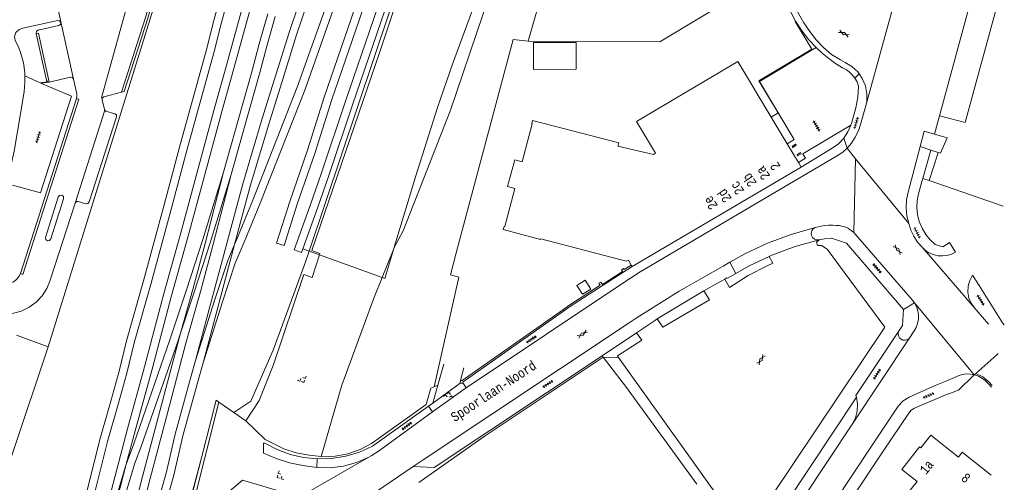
# Model space of a CAD drawing. Header units: metres. Extents: x 196790 to 198335, y 354523 to 356036.
# Tile 103 of 105: x 197305 to 197493, y 355702 to 355790. Entities that reach past the tile are written whole.
import ezdxf

# ---------------------------------------------------------------- set-up
doc = ezdxf.new("R2010")
doc.units = ezdxf.units.M
doc.linetypes.add('DGN Style 2', pattern=[186.027128, 111.616277, -74.410851])
doc.linetypes.add('DGN Style 3', pattern=[260.437979, 186.027128, -74.410851])
for name, color, linetype, lineweight in [('bij- of bedrijfsgebouw', 252, 'Continuous', 18), ('functiescheiding', 252, 'Continuous', 18), ('heg of haag', 252, 'Continuous', 18), ('hoofdgebouw', 252, 'Continuous', 18), ('huisnummer BAG', 252, 'Continuous', 18), ('kant asfaltverharding', 252, 'Continuous', 18), ('kant keiverharding', 252, 'Continuous', 18), ('kant klinkerverharding', 252, 'Continuous', 18), ('kant muur (extern)', 252, 'Continuous', 18), ('kant tegelverharding', 252, 'Continuous', 18), ('molgoot', 252, 'DGN Style 3', 18), ('raster', 252, 'Continuous', 18), ('spoorrail', 252, 'Continuous', 18), ('straatnaam', 252, 'Continuous', 18), ('T22_berm', 252, 'DGN Style 2', 18), ('uitzonderingspand', 252, 'Continuous', 18), ('verh asfaltsymbool', 2, 'Continuous', 0), ('verh keisymbool', 2, 'Continuous', 0), ('verh tegelsymbool', 2, 'Continuous', 0), ('vlakafsluiter', 252, 'Continuous', 18), ('vlakafsluiter grijs', 252, 'DGN Style 2', 18), ('vlakafsluiter groen', 252, 'DGN Style 2', 18)]:
    doc.layers.add(name, color=color, linetype=linetype, lineweight=lineweight)
doc.styles.add('Style-Courier New', font='cour.ttf')

# ---------------------------------------------------------------- blocks, each defined once
blk = doc.blocks.new('S612')
at = {"layer": 'verh asfaltsymbool', "color": 252}
for p, q in [((-0.99, -0.26), (0.01, 0.24)), ((0.01, -0.26), (-0.99, 0.24)), ((0.01, 0.24), (1.01, -0.26)), ((1.01, 0.24), (0.01, -0.26))]:
    blk.add_line(p, q, dxfattribs=at)
blk = doc.blocks.new('S651')
at = {"layer": 'verh keisymbool', "color": 7, "linetype": 'Continuous', "lineweight": 0}
for p, q in [((-0.41, 0.75), (-0.41, 0.25)), ((0.09, 0.25), (-0.41, 0.25)), ((-0.41, -0.05), (-0.41, -0.55)), ((-0.41, -0.55), (0.09, -0.55)), ((0.39, -0.05), (0.39, -0.55)), ((0.39, -0.55), (0.89, -0.55))]:
    blk.add_line(p, q, dxfattribs=at)
at = {"layer": 'verh keisymbool', "color": 7, "linetype": 'Continuous', "lineweight": 0, "flags": 128}
blk.add_lwpolyline([(-0.41, -0.05), (-0.41, -0.05), (-0.41, -0.55), (-0.41, -0.55), (-0.41, -0.05)], close=True, dxfattribs=at)
blk = doc.blocks.new('S642')
at = {"layer": 'verh tegelsymbool', "color": 252}
for p, q in [((-1.12, 0), (1.12, 0)), ((-0.9, -0.25), (-0.9, 0.25)), ((-0.45, -0.25), (-0.45, 0.25)), ((0, -0.25), (0, 0.25)), ((0.45, -0.25), (0.45, 0.25)), ((0.9, -0.25), (0.9, 0.25))]:
    blk.add_line(p, q, dxfattribs=at)

msp = doc.modelspace()

# ---------------------------------------------------------------- linework, layer by layer
at = {"layer": 'bij- of bedrijfsgebouw', "flags": 128}
msp.add_lwpolyline([(197411.023, 355785.686), (197402.887, 355785.681), (197402.89, 355780.545), (197411.062, 355780.607), (197411.023, 355785.686)], dxfattribs=at)
at = {"layer": 'functiescheiding', "flags": 128}
for points in [[(197399.252, 355845.296), (197394.635, 355846.694), (197389.629, 355831.655), (197390.837, 355831.256), (197390.272, 355829.483), (197388.993, 355829.966), (197373.686, 355783.872), (197360.705, 355746.066), (197362.267, 355745.449), (197362.197, 355745.234)], [(197362.197, 355745.234), (197360.781, 355740.911), (197359.194, 355741.492), (197353.342, 355724.159), (197350.697, 355717.496), (197348.182, 355713.611)]]:
    msp.add_lwpolyline(points, dxfattribs=at)
at = {"layer": 'heg of haag'}
for p, q in [((197479.837, 355764.454), (197478.228, 355759.402)), ((197479.837, 355764.454), (197479.929, 355764.709)), ((197478.228, 355759.402), (197492.311, 355754.48))]:
    msp.add_line(p, q, dxfattribs=at)
at = {"layer": 'hoofdgebouw'}
for p, q in [((197448.138, 355771.442), (197451.174, 355766.38)), ((197451.174, 355766.38), (197453.315, 355762.811)), ((197453.315, 355762.811), (197453.833, 355761.947)), ((197421.502, 355743.287), (197421.67, 355743.002))]:
    msp.add_line(p, q, dxfattribs=at)
at = {"layer": 'hoofdgebouw', "flags": 128}
for points in [[(197421.502, 355743.287), (197420.97, 355744.186), (197420.575, 355743.999), (197404.281, 355748.295), (197404.247, 355748.166), (197397.132, 355750.029), (197397.3, 355750.645), (197397.424, 355750.635), (197399.385, 355757.861), (197397.981, 355758.239), (197399.335, 355763.301), (197400.74, 355762.962), (197402.671, 355770.143), (197402.562, 355770.171), (197402.712, 355770.824), (197419.134, 355766.548), (197418.978, 355765.949), (197425.733, 355764.335), (197426.13, 355764.592), (197422.482, 355770.621), (197441.796, 355782.014), (197448.138, 355771.442)], [(197453.833, 355761.947), (197453.846, 355761.926), (197421.675, 355742.994), (197421.67, 355743.002)], [(197483.786, 355706.723), (197478.498, 355710.901), (197476.611, 355708.463), (197476.374, 355708.637), (197473.001, 355704.372), (197475.939, 355702.049)], [(197490.016, 355703.262), (197484.508, 355707.633), (197483.786, 355706.723)], [(197478.722, 355699.818), (197475.484, 355695.806), (197472.708, 355698.046), (197475.939, 355702.049)]]:
    msp.add_lwpolyline(points, dxfattribs=at)
at = {"layer": 'kant asfaltverharding'}
for p, q in [((197464.2, 355763.532), (197462.58, 355765.512)), ((197474.314, 355751.165), (197464.2, 355763.532)), ((197360.221, 355745.955), (197359.032, 355746.389)), ((197362.197, 355745.234), (197360.221, 355745.955)), ((197374.105, 355740.891), (197362.197, 355745.234)), ((197447.777, 355744.925), (197448.475, 355743.617)), ((197486.748, 355735.196), (197476.852, 355746.665)), ((197489.5, 355732.042), (197486.748, 355735.196)), ((197474.384, 355729.272), (197463.59, 355713.015)), ((197487.067, 355722.626), (197491.086, 355726.202)), ((197491.086, 355726.202), (197491.349, 355726.403)), ((197487.067, 355722.626), (197486.801, 355722.389))]:
    msp.add_line(p, q, dxfattribs=at)
at = {"layer": 'kant asfaltverharding', "flags": 128}
for points in [[(197408.877, 355843.112), (197405.009, 355830.785), (197399.434, 355813.963), (197387.525, 355781.515), (197384.669, 355773.265), (197380.514, 355760.268), (197376.292, 355746.262)], [(197464.882, 355779.702), (197464.633, 355780.067), (197463.486, 355781.106), (197462.256, 355781.871), (197461.369, 355782.355), (197459.65, 355783.409), (197458.101, 355784.681), (197456.723, 355786.17), (197455.481, 355787.742), (197454.343, 355789.403), (197453.318, 355791.159), (197452.402, 355792.969), (197451.648, 355794.813), (197451.119, 355796.742), (197450.795, 355798.747), (197450.046, 355804.661), (197450.001, 355805.024)], [(197471.488, 355794.539), (197471.846, 355794.416), (197466.097, 355773.39)], [(197302.669, 355758.794), (197304.05, 355764.96), (197305.258, 355772.093), (197305.949, 355776.306), (197306.132, 355778.137), (197306.085, 355779.977), (197305.821, 355781.797), (197305.356, 355783.577), (197304.877, 355784.842), (197304.272, 355786.052)], [(197466.097, 355773.39), (197466.319, 355774.406), (197466.367, 355775.911), (197466.084, 355777.428), (197465.49, 355778.809), (197464.882, 355779.702)], [(197390.099, 355719.891), (197420.855, 355740.444), (197421.878, 355741.116), (197422.916, 355741.776), (197460.887, 355764.189), (197461.775, 355764.798), (197462.58, 355765.512)], [(197463.846, 355749.498), (197463.378, 355749.882), (197462.869, 355750.21), (197462.324, 355750.475), (197461.11, 355750.787), (197460.486, 355750.843), (197459.86, 355750.871), (197459.119, 355750.864), (197458.381, 355750.809), (197457.648, 355750.701), (197456.507, 355750.438)], [(197476.852, 355746.665), (197476.021, 355747.663), (197475.311, 355748.762), (197474.738, 355749.938), (197474.314, 355751.165)], [(197456.507, 355750.438), (197451.929, 355749.129), (197447.456, 355747.455), (197443.13, 355745.429), (197440.281, 355743.806)], [(197475.436, 355736.058), (197474.986, 355736.669), (197464.268, 355749.063), (197463.846, 355749.498)], [(197457.261, 355748.095), (197456.752, 355747.651), (197456.967, 355747.026), (197457.709, 355746.99), (197458.789, 355746.329)], [(197376.292, 355746.262), (197374.617, 355740.704), (197374.105, 355740.891)], [(197440.493, 355696.247), (197444.117, 355699.674), (197448.001, 355698.978), (197469.769, 355731.462), (197458.789, 355746.329)], [(197440.281, 355743.806), (197438.993, 355743.072), (197435.22, 355740.915)], [(197448.475, 355743.617), (197447.517, 355743.223), (197443.775, 355741.283), (197440.232, 355739.031), (197439.314, 355740.622)], [(197435.22, 355740.915), (197432.089, 355739.119), (197430.662, 355738.282), (197424.132, 355734.246), (197422.614, 355733.266), (197421.107, 355732.273), (197381.914, 355706.188), (197380.021, 355704.903)], [(197439.314, 355740.622), (197437.329, 355739.509), (197435.354, 355738.38)], [(197426.467, 355733.019), (197427.516, 355731.444), (197436.411, 355736.648), (197435.354, 355738.38)], [(197476.171, 355733.77), (197476.05, 355734.585), (197475.799, 355735.357), (197475.436, 355736.058)], [(197474.384, 355729.272), (197475.362, 355730.745), (197475.732, 355731.408), (197476.003, 355732.15), (197476.154, 355732.947), (197476.171, 355733.77)], [(197422.537, 355730.369), (197425.932, 355732.681), (197426.467, 355733.019)], [(197422.537, 355730.369), (197423.518, 355728.993), (197418.899, 355725.984), (197419.114, 355725.683)], [(197419.114, 355725.683), (197440.271, 355696.037), (197440.493, 355696.247)], [(197486.801, 355722.389), (197486.037, 355722.53), (197485.249, 355722.543), (197484.47, 355722.425), (197483.731, 355722.183), (197483.485, 355722.08)], [(197483.485, 355722.08), (197481.227, 355721.129), (197479.344, 355720.309), (197474.404, 355718.137), (197473.244, 355717.415), (197472.334, 355716.396), (197467.517, 355709.144), (197373.054, 355566.562), (197372.221, 355565.02), (197371.656, 355563.255), (197371.434, 355561.34), (197371.602, 355559.38)], [(197390.099, 355719.891), (197389.437, 355719.447), (197383.702, 355715.303)], [(197383.702, 355715.303), (197373.576, 355707.986), (197372.009, 355706.961), (197371.545, 355706.694)], [(197463.59, 355713.015), (197368.819, 355570.121), (197367.699, 355568.732), (197366.249, 355567.51), (197365.411, 355566.997), (197364.511, 355566.565), (197363.56, 355566.227), (197362.573, 355565.988)], [(197337.797, 355677.311), (197342.835, 355698.308), (197347.527, 355702.28), (197355.876, 355699.813), (197357.042, 355699.592), (197358.254, 355699.61), (197359.437, 355699.874), (197360.52, 355700.359), (197371.545, 355706.694)], [(197338.516, 355673.228), (197343.037, 355676.831), (197366.075, 355695.195), (197370.243, 355698.264), (197380.021, 355704.903)]]:
    msp.add_lwpolyline(points, dxfattribs=at)
at = {"layer": 'kant keiverharding'}
for p, q in [((197390.099, 355719.891), (197389.493, 355720.866)), ((197333.354, 355678.733), (197343.052, 355717.192)), ((197383.779, 355716.998), (197382.943, 355716.391)), ((197382.943, 355716.391), (197383.702, 355715.303))]:
    msp.add_line(p, q, dxfattribs=at)
at = {"layer": 'kant keiverharding', "flags": 128}
for points in [[(197361.665, 355704.754), (197359.041, 355705.079), (197356.453, 355705.643), (197353.927, 355706.44), (197351.495, 355707.459), (197351.539, 355709.363)], [(197361.665, 355704.754), (197364.203, 355704.666), (197366.754, 355704.967), (197369.229, 355705.653), (197371.545, 355706.694)]]:
    msp.add_lwpolyline(points, dxfattribs=at)
at = {"layer": 'kant klinkerverharding'}
for p, q in [((197315.361, 355778.704), (197312.381, 355792.197)), ((197310.416, 355778.182), (197310.755, 355778.086)), ((197315.951, 355774.971), (197305.278, 355741.647)), ((197321.33, 355772.754), (197315.671, 355755.081)), ((197479.234, 355768.233), (197477.292, 355768.809)), ((197481.636, 355767.52), (197479.234, 355768.233)), ((197476.487, 355765.828), (197478.517, 355765.168)), ((197478.517, 355765.168), (197479.929, 355764.709)), ((197479.929, 355764.709), (197480.367, 355764.567)), ((197385.817, 355724.397), (197384.721, 355720.417)), ((197388.992, 355721.28), (197389.668, 355723.68)), ((197383.779, 355716.998), (197388.983, 355720.813)), ((197384.721, 355720.417), (197383.779, 355716.998))]:
    msp.add_line(p, q, dxfattribs=at)
at = {"layer": 'kant klinkerverharding', "flags": 128}
for points in [[(197320.838, 355775.083), (197320.705, 355775.118), (197365.726, 355937.78)], [(197369.559, 355936.694), (197369.968, 355936.578), (197329.562, 355790.516), (197325.001, 355776.305), (197324.51, 355776.18)], [(197480.181, 355771.728), (197485.059, 355770.454), (197491.25, 355793.244), (197486.384, 355794.613)], [(197308.262, 355787.369), (197308.251, 355787.419), (197308.321, 355787.813), (197308.65, 355788.042), (197312.576, 355788.896), (197312.884, 355789.114), (197312.948, 355789.486), (197312.73, 355789.795), (197312.358, 355789.859), (197305.711, 355788.404), (197305.007, 355788.161), (197304.421, 355787.577), (197304.168, 355786.789), (197304.272, 355786.052)], [(197308.262, 355787.369), (197310.224, 355778.477), (197310.416, 355778.182)], [(197310.416, 355778.182), (197309.02, 355777.967), (197306.102, 355779.287)], [(197315.361, 355778.704), (197315.145, 355778.983), (197314.797, 355779.034), (197310.755, 355778.086)], [(197315.361, 355778.704), (197315.977, 355775.917), (197316.022, 355775.442), (197315.951, 355774.971)], [(197321.33, 355772.754), (197321.279, 355772.834), (197321.247, 355772.924), (197320.802, 355774.764), (197320.838, 355775.083)], [(197324.51, 355776.18), (197321.14, 355775.325), (197320.838, 355775.083)], [(197466.097, 355773.39), (197465.171, 355770.071), (197464.744, 355768.824), (197464.16, 355767.63), (197463.433, 355766.518), (197462.58, 355765.512)], [(197315.671, 355755.081), (197315.91, 355755.36), (197316.275, 355755.397), (197317.724, 355754.959), (197318.114, 355754.996), (197318.366, 355755.296), (197323.561, 355771.484), (197323.528, 355771.864), (197323.232, 355772.106), (197321.549, 355772.606), (197321.33, 355772.754)], [(197475.713, 355762.958), (197474.189, 355757.173), (197473.886, 355755.689), (197473.804, 355754.16), (197473.949, 355752.635), (197474.314, 355751.165)], [(197310.06, 355748.552), (197310.104, 355748.167), (197310.405, 355747.923), (197310.791, 355747.961), (197311.04, 355748.258), (197313.473, 355755.907), (197313.439, 355756.311), (197313.131, 355756.574), (197312.726, 355756.544), (197312.461, 355756.237), (197310.34, 355749.544), (197310.06, 355748.552)], [(197315.671, 355755.081), (197310.865, 355740.206), (197310.273, 355738.794), (197309.403, 355737.442), (197308.267, 355736.228), (197306.902, 355735.228), (197305.374, 355734.499), (197303.767, 355734.074), (197302.164, 355733.949), (197300.64, 355734.096), (197297.619, 355734.649), (197296.687, 355734.833), (197295.698, 355734.729), (197294.787, 355734.332), (197294.067, 355733.712)], [(197457.261, 355748.095), (197452.703, 355746.806), (197448.25, 355745.146), (197447.777, 355744.925)], [(197476.852, 355746.665), (197477.453, 355746.101), (197478.172, 355745.625), (197478.988, 355745.269), (197479.869, 355745.061), (197480.772, 355745.014), (197481.655, 355745.126), (197482.479, 355745.382), (197483.214, 355745.755)], [(197305.278, 355741.647), (197304.989, 355741.081), (197304.541, 355740.549), (197303.938, 355740.115), (197303.221, 355739.841), (197302.457, 355739.764), (197301.724, 355739.88), (197301.085, 355740.154), (197300.572, 355740.53), (197299.237, 355741.754), (197298.834, 355742.202), (197298.632, 355742.581)], [(197486.458, 355741.333), (197485.932, 355740.348), (197485.629, 355739.244)], [(197485.629, 355739.244), (197485.58, 355738.1), (197485.78, 355737.001), (197486.189, 355736.018), (197486.748, 355735.196)], [(197490.056, 355719.995), (197489.412, 355720.741), (197488.873, 355721.282), (197488.255, 355721.743), (197487.576, 355722.11), (197486.859, 355722.373), (197486.801, 355722.389)]]:
    msp.add_lwpolyline(points, dxfattribs=at)
at = {"layer": 'kant muur (extern)'}
msp.add_line((197419.915, 355741.858), (197421.67, 355743.002), dxfattribs=at)
at = {"layer": 'kant muur (extern)', "flags": 128}
for points in [[(197452.149, 355765.842), (197452.258, 355765.658), (197452.892, 355766.089), (197452.753, 355766.282), (197452.149, 355765.842)], [(197453.072, 355764.273), (197453.18, 355764.093), (197453.836, 355764.488), (197453.711, 355764.683), (197453.072, 355764.273)], [(197421.502, 355743.287), (197420.162, 355742.413), (197420.031, 355742.614), (197419.654, 355742.368), (197419.878, 355742.025)], [(197419.878, 355742.025), (197419.911, 355741.975), (197419.86, 355741.942), (197419.915, 355741.858)], [(197388.992, 355721.28), (197389.355, 355721.27), (197408.423, 355734.717), (197409.608, 355735.546), (197415.615, 355739.428), (197415.371, 355739.806), (197415.724, 355740.034), (197416.053, 355739.557)], [(197416.198, 355739.447), (197409.775, 355735.297), (197408.596, 355734.472), (197389.545, 355721.012), (197389.493, 355720.866)], [(197416.053, 355739.557), (197416.093, 355739.498), (197416.144, 355739.531), (197416.198, 355739.447)], [(197388.983, 355720.813), (197388.941, 355720.816), (197388.992, 355721.28)], [(197388.983, 355720.813), (197389.461, 355720.775), (197389.493, 355720.866)], [(197361.757, 355706.35), (197359.155, 355706.613), (197356.587, 355707.212), (197354.117, 355708.135), (197351.805, 355709.357), (197351.539, 355709.363)]]:
    msp.add_lwpolyline(points, dxfattribs=at)
at = {"layer": 'kant tegelverharding'}
for p, q in [((197486.384, 355794.613), (197480.181, 355771.728)), ((197455.95, 355784.265), (197456.689, 355784.708)), ((197480.181, 355771.728), (197479.234, 355768.233)), ((197477.292, 355768.809), (197476.487, 355765.828)), ((197476.487, 355765.828), (197475.713, 355762.958)), ((197478.517, 355765.168), (197477.009, 355759.79)), ((197477.009, 355759.79), (197476.841, 355759.189)), ((197440.281, 355743.806), (197441.414, 355741.682)), ((197419.915, 355741.858), (197416.198, 355739.447)), ((197439.713, 355740.843), (197439.314, 355740.622)), ((197435.354, 355738.38), (197426.467, 355733.019)), ((197415.989, 355726.007), (197422.537, 355730.369)), ((197445.1, 355689.139), (197464.362, 355718.109)), ((197361.665, 355704.754), (197361.757, 355706.35))]:
    msp.add_line(p, q, dxfattribs=at)
at = {"layer": 'kant tegelverharding', "flags": 128}
for points in [[(197450.873, 355793.842), (197451.094, 355793.204), (197451.929, 355791.318), (197452.803, 355789.718)], [(197452.803, 355789.718), (197452.918, 355789.508), (197454.051, 355787.793), (197455.313, 355786.188), (197456.689, 355784.708)], [(197451.174, 355766.38), (197452.53, 355767.191), (197445.905, 355778.232), (197455.95, 355784.265)], [(197456.689, 355784.708), (197457.856, 355783.624), (197459.092, 355782.615), (197460.391, 355781.688), (197461.745, 355780.849), (197462.45, 355780.435), (197462.981, 355780.096)], [(197464.091, 355778.879), (197463.582, 355779.537), (197462.981, 355780.096)], [(197463.312, 355769.939), (197463.41, 355770.258), (197464.244, 355773.202), (197464.661, 355775.267), (197464.754, 355777.372), (197464.486, 355778.148), (197464.091, 355778.879)], [(197453.315, 355762.811), (197454.648, 355763.639), (197454.156, 355764.482), (197463.312, 355769.939)], [(197461.946, 355767.426), (197462.748, 355768.631), (197463.312, 355769.939)], [(197453.833, 355761.947), (197459.782, 355765.555), (197460.939, 355766.385), (197461.946, 355767.426)], [(197476.841, 355759.189), (197476.186, 355756.815), (197475.942, 355755.552), (197475.876, 355754.226), (197476.004, 355752.876), (197476.333, 355751.545), (197476.853, 355750.277), (197477.547, 355749.112), (197478.383, 355748.081), (197479.326, 355747.206), (197480.798, 355746.776), (197482.053, 355747.581), (197483.214, 355745.755)], [(197457.261, 355748.095), (197456.825, 355748.08), (197456.383, 355748.234), (197456.03, 355748.54), (197455.825, 355748.926), (197455.766, 355749.358), (197455.875, 355749.813), (197456.144, 355750.195), (197456.507, 355750.438)], [(197473.34, 355734.792), (197462.47, 355747.442), (197459.604, 355748.402), (197458.268, 355748.264), (197457.261, 355748.095)], [(197447.777, 355744.925), (197443.947, 355743.13), (197441.414, 355741.682)], [(197441.414, 355741.682), (197439.835, 355740.779), (197439.713, 355740.843)], [(197487.748, 355739.41), (197492.192, 355732.285), (197492.513, 355731.881)], [(197472.389, 355730.605), (197473.147, 355731.777), (197473.34, 355734.792)], [(197472.389, 355730.605), (197464.262, 355718.433), (197464.362, 355718.109)], [(197472.389, 355730.605), (197472.312, 355730.214), (197472.371, 355729.795), (197472.567, 355729.421), (197472.859, 355729.149), (197473.222, 355728.984), (197473.643, 355728.945), (197474.052, 355729.051), (197474.384, 355729.272)], [(197380.021, 355704.903), (197384.003, 355704.7), (197415.989, 355726.007)], [(197483.794, 355719.45), (197483.098, 355719.213), (197482.651, 355718.986), (197481.482, 355718.635), (197475.414, 355715.999), (197474.798, 355715.619), (197474.313, 355715.082), (197469.443, 355707.833), (197375.014, 355565.551), (197374.351, 355564.326), (197373.901, 355562.924), (197373.725, 355561.401), (197373.858, 355559.843)], [(197463.59, 355713.015), (197464.178, 355714.185), (197464.518, 355715.48), (197464.577, 355716.817), (197464.362, 355718.109)], [(197382.943, 355716.391), (197372.257, 355708.8), (197369.79, 355707.671), (197367.171, 355706.872), (197364.469, 355706.429), (197361.757, 355706.35)]]:
    msp.add_lwpolyline(points, dxfattribs=at)
at = {"layer": 'molgoot'}
msp.add_line((197490.181, 355720.324), (197489.55, 355721.049), dxfattribs=at)
at = {"layer": 'molgoot', "flags": 128}
for points in [[(197369.559, 355936.694), (197329.132, 355790.625), (197324.51, 355776.18)], [(197310.755, 355778.086), (197308.69, 355787.471), (197308.262, 355787.369)], [(197305.278, 355741.647), (197305.699, 355741.508), (197316.358, 355774.845), (197315.951, 355774.971)], [(197489.55, 355721.049), (197488.41, 355721.998), (197487.067, 355722.626)]]:
    msp.add_lwpolyline(points, dxfattribs=at)
at = {"layer": 'raster'}
for p, q in [((197411.911, 355820.859), (197401.877, 355785.898)), ((197452.735, 355789.676), (197455.866, 355784.401)), ((197374.105, 355740.891), (197376.292, 355746.262)), ((197416.053, 355739.557), (197419.878, 355742.025)), ((197384.721, 355720.417), (197384.015, 355720.093)), ((197342.517, 355717.566), (197339.788, 355706.806)), ((197343.052, 355717.192), (197342.517, 355717.566)), ((197345.907, 355715.199), (197343.052, 355717.192)), ((197348.182, 355713.611), (197345.907, 355715.199))]:
    msp.add_line(p, q, dxfattribs=at)
at = {"layer": 'raster', "flags": 128}
for points in [[(197304.487, 355729.954), (197310.536, 355727.724), (197336.341, 355810.87), (197337.942, 355812.681), (197360.784, 355896.93), (197367.635, 355917.585), (197376.163, 355939.826)], [(197399.364, 355845.626), (197394.108, 355847.015), (197360.221, 355745.955)], [(197376.292, 355746.262), (197376.487, 355746.74), (197378.086, 355749.771), (197387.113, 355772.802), (197399.524, 355809.539), (197410.719, 355839.246), (197410.975, 355842.557), (197410.328, 355842.728)], [(197401.877, 355785.898), (197401.934, 355785.891), (197426.944, 355785.802), (197447.423, 355798.143), (197447.514, 355798.005)], [(197401.877, 355785.898), (197401.934, 355785.891), (197426.944, 355785.802), (197447.423, 355798.143), (197447.514, 355798.005)], [(197401.877, 355785.898), (197399.061, 355786.257), (197388.145, 355745.336), (197387.122, 355741.389), (197388.685, 355740.954), (197384.015, 355720.093)], [(197455.866, 355784.401), (197445.782, 355778.36), (197449.457, 355772.264), (197448.138, 355771.442)], [(197309.139, 355777.921), (197314.991, 355775.426), (197309.073, 355757.035), (197303.764, 355758.493)], [(197360.221, 355745.955), (197359.393, 355743.486), (197353.368, 355727.086), (197349.104, 355717.359), (197345.907, 355715.199)], [(197362.522, 355706.8), (197366.455, 355720.393), (197372.501, 355736.954), (197374.105, 355740.891)], [(197281.703, 355617.248), (197287.25, 355646.159), (197289.634, 355645.72), (197301.365, 355687.105), (197297.289, 355688.194), (197310.537, 355727.724)], [(197381.066, 355701.852), (197393.511, 355710.621), (197416.162, 355725.742)], [(197416.162, 355725.742), (197420.588, 355719.974), (197433.988, 355701.552)], [(197384.015, 355720.093), (197383.388, 355719.805), (197382.514, 355716.743), (197372.089, 355709.326), (197369.906, 355708.157), (197367.586, 355707.346), (197365.185, 355706.873), (197363.801, 355706.813)], [(197362.522, 355706.8), (197360.195, 355707.053), (197357.766, 355707.542), (197355.365, 355708.248), (197351.853, 355710.06), (197348.182, 355713.611)], [(197339.788, 355706.806), (197337.536, 355697.925), (197333.213, 355680.933), (197327.057, 355656.545), (197326.077, 355651.577), (197323.79, 355639.195), (197317.684, 355597.975)], [(197362.522, 355706.8), (197362.653, 355706.786), (197363.801, 355706.813)]]:
    msp.add_lwpolyline(points, dxfattribs=at)
at = {"layer": 'spoorrail'}
for p, q in [((197354.004, 355747.476), (197355.432, 355747.019)), ((197357.369, 355746.188), (197358.782, 355745.685)), ((197358.782, 355745.685), (197359.032, 355746.389))]:
    msp.add_line(p, q, dxfattribs=at)
at = {"layer": 'spoorrail', "flags": 128}
for points in [[(197449.469, 356002.592), (197447.469, 355998.011), (197441.098, 355983.252), (197437.598, 355975.388), (197435.788, 355970.934), (197430.857, 355958.732), (197427.618, 355950.887), (197425.057, 355943.733), (197421.088, 355933.376), (197414.148, 355914.16), (197411.992, 355907.746), (197405.894, 355889.503), (197401.767, 355877.306), (197396.01, 355860.088), (197394.354, 355855.015), (197388.623, 355837.928), (197380.028, 355812.772), (197373.272, 355792.452), (197367.068, 355774.288), (197362.494, 355760.645), (197360.444, 355754.836), (197357.369, 355746.188)], [(197359.032, 355746.389), (197361.858, 355754.335), (197363.913, 355760.157), (197368.489, 355773.807), (197374.693, 355791.973), (197381.449, 355812.293), (197390.044, 355837.447), (197395.778, 355854.544), (197397.434, 355859.618), (197403.189, 355876.828), (197407.316, 355889.025), (197413.415, 355907.269), (197415.564, 355913.666), (197422.493, 355932.852), (197426.464, 355943.211), (197429.004, 355950.314), (197432.245, 355958.164), (197437.178, 355970.371), (197438.979, 355974.8), (197442.472, 355982.65), (197448.845, 355997.414), (197450.933, 356002.196)], [(197355.432, 355747.019), (197357.951, 355754.888), (197361.343, 355764.696), (197364.53, 355774.824), (197369.644, 355789.718), (197374.849, 355805.543), (197379.633, 355819.186), (197382.499, 355827.808), (197387.362, 355842.581), (197392.382, 355857.617), (197393.671, 355861.744), (197397.561, 355872.837), (197400.426, 355881.407), (197404.159, 355892.631), (197409.153, 355907.588), (197410.731, 355912.556), (197412.098, 355916.552), (197413.307, 355920.416), (197415.962, 355928.407), (197417.355, 355932.981), (197417.959, 355934.795), (197421.298, 355945.073), (197423.743, 355952.328), (197425.279, 355956.66)], [(197418.973, 355942.772), (197416.535, 355935.264), (197415.926, 355933.437), (197414.532, 355928.862), (197411.879, 355920.877), (197410.672, 355917.019), (197409.306, 355913.026), (197407.727, 355908.053), (197402.736, 355893.105), (197399.003, 355881.881), (197396.142, 355873.323), (197392.246, 355862.216), (197390.955, 355858.078), (197385.938, 355843.053), (197381.075, 355828.279), (197378.214, 355819.671), (197373.429, 355806.026), (197368.223, 355790.196), (197363.1, 355775.275), (197359.918, 355765.167), (197356.527, 355755.362), (197354.004, 355747.476)], [(197346.027, 355747.195), (197349.007, 355758.318), (197352.705, 355770.723), (197354.673, 355777.048), (197357.822, 355787.098), (197366.674, 355813.285), (197375.504, 355838.752), (197380.551, 355853.391), (197385.495, 355867.462), (197387.944, 355874.808), (197389.707, 355879.994), (197390.586, 355882.789), (197391.117, 355884.648)], [(197338.58, 355725.105), (197341.176, 355734.884), (197347.564, 355758.726), (197351.27, 355771.16), (197353.241, 355777.495), (197356.396, 355787.563), (197365.255, 355813.771), (197374.087, 355839.243), (197379.134, 355853.884), (197384.076, 355867.948), (197385.602, 355872.53)], [(197391.699, 355871.444), (197387.809, 355860.036), (197383.287, 355846.892), (197376.873, 355827.755), (197371.826, 355812.614), (197365.57, 355794.108), (197359.366, 355776.601), (197350.902, 355755.046), (197347.853, 355747.633), (197346.118, 355743.638), (197343.699, 355736.278), (197340.021, 355724.685)], [(197346.027, 355747.195), (197346.471, 355748.217), (197349.51, 355755.606), (197357.961, 355777.126), (197364.152, 355794.599), (197370.404, 355813.092), (197375.451, 355828.231), (197381.867, 355847.374), (197386.389, 355860.522), (197390.279, 355871.928)], [(197363.099, 355867.08), (197360.47, 355857.722), (197358.078, 355849.021), (197356.264, 355841.845), (197354.188, 355834.327), (197351.007, 355822.524), (197348.247, 355812.509), (197345.986, 355804.15), (197343.936, 355796.658), (197342.096, 355789.85), (197340.598, 355784.093), (197335.551, 355765.719), (197332.633, 355754.731), (197328.69, 355740.247), (197325.483, 355728.865), (197324.037, 355723.082), (197322.46, 355717.377), (197320.383, 355710.07), (197317.807, 355699.608), (197314.574, 355687.542), (197311.761, 355677.369), (197308.607, 355665.908), (197300.983, 355637.913)], [(197360.251, 355851.266), (197359.529, 355848.639), (197357.715, 355841.462), (197355.635, 355833.932), (197352.454, 355822.13), (197349.694, 355812.114), (197347.434, 355803.756), (197345.383, 355796.265), (197343.546, 355789.465), (197342.047, 355783.706), (197336.999, 355765.327), (197334.081, 355754.341), (197330.135, 355739.847), (197326.932, 355728.479), (197325.488, 355722.7), (197323.904, 355716.972), (197321.833, 355709.685), (197319.26, 355699.234), (197316.021, 355687.148), (197313.207, 355676.97), (197310.053, 355665.512), (197302.431, 355637.52)], [(197354.976, 355820.421), (197352.847, 355812.036), (197347.274, 355791.48), (197344.12, 355779.966), (197342.28, 355773.394), (197338.679, 355759.988), (197335.813, 355749.421), (197332.501, 355737.618), (197328.9, 355723.87), (197325.64, 355712.094), (197321.566, 355696.585), (197320.672, 355693.378), (197318.044, 355682.942), (197316.493, 355677.132)], [(197356.417, 355819.999), (197354.298, 355811.655), (197348.722, 355791.085), (197345.566, 355779.566), (197343.726, 355772.998), (197340.127, 355759.597), (197337.259, 355749.022), (197333.949, 355737.225), (197330.348, 355723.48), (197327.089, 355711.703), (197325.419, 355705.345)], [(197352.321, 355791.112), (197350.692, 355785.381), (197349.325, 355780.071), (197347.537, 355773.789), (197343.931, 355760.946)], [(197353.739, 355790.612), (197352.14, 355784.989), (197350.773, 355779.679), (197348.981, 355773.381), (197345.375, 355760.537)], [(197345.375, 355760.537), (197341.886, 355747.029), (197339.599, 355738.459), (197336.733, 355728.392), (197333.894, 355717.483), (197329.979, 355702.606), (197328.034, 355695.139), (197325.488, 355686.164), (197322.44, 355673.42), (197318.805, 355660.248), (197313.732, 355642.189), (197310.525, 355630.6)], [(197325.419, 355705.345), (197325.614, 355705.995), (197326.823, 355709.255), (197333.71, 355729.022), (197336.891, 355738.564), (197339.914, 355747.949), (197343.931, 355760.946)], [(197343.931, 355760.946), (197340.434, 355747.408), (197338.153, 355738.858), (197335.714, 355730.291)], [(197335.714, 355730.291), (197338.317, 355738.097), (197341.345, 355747.497), (197345.375, 355760.537)], [(197346.027, 355747.195), (197344.714, 355744.172), (197342.272, 355736.739), (197338.58, 355725.105)], [(197340.021, 355724.685), (197342.625, 355734.498), (197346.027, 355747.195)], [(197335.714, 355730.291), (197328.527, 355702.986), (197326.587, 355695.533), (197324.037, 355686.543), (197320.988, 355673.794), (197317.36, 355660.651), (197312.287, 355642.592), (197309.052, 355630.903)], [(197335.714, 355730.291), (197335.13, 355728.538), (197328.235, 355708.747), (197327.037, 355705.518), (197323.886, 355695.042), (197321.568, 355688.431), (197319.294, 355681.371), (197317.942, 355676.746)], [(197310.055, 355591.745), (197310.788, 355598.666), (197312.234, 355609.943), (197314.179, 355623.507), (197315.441, 355631.945), (197317.15, 355641.777), (197319.042, 355650.609), (197321.908, 355661.807), (197325.22, 355675.345), (197330.162, 355693.535), (197333.001, 355703.629), (197334.709, 355711.095), (197337.759, 355722.162), (197338.58, 355725.105)], [(197311.441, 355590.586), (197312.278, 355598.492), (197313.721, 355609.742), (197315.664, 355623.29), (197316.922, 355631.706), (197318.623, 355641.491), (197320.503, 355650.266), (197323.363, 355661.443), (197326.672, 355674.97), (197331.607, 355693.136), (197334.455, 355703.259), (197336.164, 355710.728), (197339.204, 355721.761), (197340.021, 355724.685)], [(197316.493, 355677.132), (197317.86, 355681.811), (197320.146, 355688.909), (197322.46, 355695.507), (197325.419, 355705.345)], [(197317.942, 355676.746), (197319.496, 355682.565), (197322.122, 355692.993), (197323.014, 355696.193), (197325.419, 355705.345)]]:
    msp.add_lwpolyline(points, dxfattribs=at)
at = {"layer": 'T22_berm'}
for p, q in [((197452.735, 355789.676), (197452.803, 355789.718)), ((197455.866, 355784.401), (197455.95, 355784.265)), ((197310.755, 355778.086), (197309.139, 355777.921))]:
    msp.add_line(p, q, dxfattribs=at)
at = {"layer": 'uitzonderingspand', "flags": 128}
msp.add_lwpolyline([(197412.759, 355740.397), (197413.827, 355738.712), (197412.237, 355737.704), (197411.169, 355739.389), (197412.759, 355740.397)], dxfattribs=at)
at = {"layer": 'vlakafsluiter'}
msp.add_line((197480.367, 355764.567), (197481.636, 355767.52), dxfattribs=at)
at = {"layer": 'vlakafsluiter grijs'}
for p, q in [((197464.091, 355778.879), (197464.882, 355779.702)), ((197462.58, 355765.512), (197461.946, 355767.426)), ((197464.2, 355763.532), (197463.846, 355749.498)), ((197487.748, 355739.41), (197486.458, 355741.333)), ((197473.34, 355734.792), (197475.436, 355736.058)), ((197475.436, 355736.058), (197486.801, 355722.389)), ((197486.801, 355722.389), (197483.794, 355719.45))]:
    msp.add_line(p, q, dxfattribs=at)
at = {"layer": 'vlakafsluiter groen'}
for p, q in [((197477.009, 355759.79), (197478.228, 355759.402)), ((197416.162, 355725.742), (197415.989, 355726.007)), ((197416.162, 355725.742), (197419.114, 355725.683))]:
    msp.add_line(p, q, dxfattribs=at)
at = {"layer": 'vlakafsluiter groen', "flags": 128}
for points in [[(197315.041, 355587.572), (197315.347, 355591.008), (197324.12, 355650.219), (197330.634, 355675.953), (197340.935, 355712.859), (197342.517, 355717.566)], [(197339.788, 355706.806), (197326.763, 355657.844), (197325.053, 355649.531), (197319.992, 355617.125), (197317.684, 355597.975)]]:
    msp.add_lwpolyline(points, dxfattribs=at)

# ---------------------------------------------------------------- block references
at = {"layer": 'verh asfaltsymbool'}
for p, rotation in [((197461.981, 355787.382), 334.2804870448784), ((197472.236, 355746.235), 310.8624064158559), ((197412.197, 355730.126), 33.65827186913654), ((197446.22, 355725.261), 236.1669713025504)]:
    msp.add_blockref('S612', p, dxfattribs=dict(at, rotation=rotation))
at = {"layer": 'verh keisymbool', "color": 7, "linetype": 'Continuous', "lineweight": 0}
for p, rotation in [((197358.803, 355721.491), 69.93365037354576), ((197386.818, 355718.358), 216.2507558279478), ((197354.669, 355703.226), 343.5587195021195)]:
    msp.add_blockref('S651', p, dxfattribs=dict(at, rotation=rotation))
at = {"layer": 'verh tegelsymbool'}
for p, rotation in [((197464.306, 355770.349), 253.0152674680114), ((197456.776, 355769.767), 120.9244590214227), ((197308.639, 355767.635), 72.18111108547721), ((197475.935, 355749.424), 297.2568717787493), ((197468.282, 355742.663), 310.7007448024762), ((197487.995, 355736.598), 301.9567708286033), ((197402.512, 355729.123), 33.57881372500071), ((197468.282, 355722.506), 56.42118627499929), ((197405.635, 355720.627), 33.57881372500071), ((197478.104, 355718.423), 23.46200022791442), ((197378.798, 355712.621), 215.8505481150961)]:
    msp.add_blockref('S642', p, dxfattribs=dict(at, rotation=rotation))

# ---------------------------------------------------------------- texts
at = {"layer": 'huisnummer BAG', "style": 'Style-Courier New', "width": 0.694444}
for s, rotation, p in [('2', 124.19864, (197450, 355762.075)), ('2b', 124.19864, (197445.475, 355758.939)), ('2a', 124.19864, (197448.038, 355760.257)), ('2c', 124.19864, (197443.118, 355757.422)), ('2d', 124.19864, (197440.715, 355755.949)), ('2e', 124.19864, (197438.069, 355754.595)), ('1a', 51.53705, (197477.636, 355703.282)), ('8', 321.53705, (197484.166, 355702.417))]:
    msp.add_text(s, height=1.8, rotation=rotation, dxfattribs=at).set_placement(p)
at = {"layer": 'straatnaam', "style": 'Style-Courier New', "width": 0.694444}
msp.add_text('Spoorlaan-Noord', height=1.8, rotation=33.29285, dxfattribs=at).set_placement((197387.938, 355713.343))

doc.saveas('drawing.dxf')
